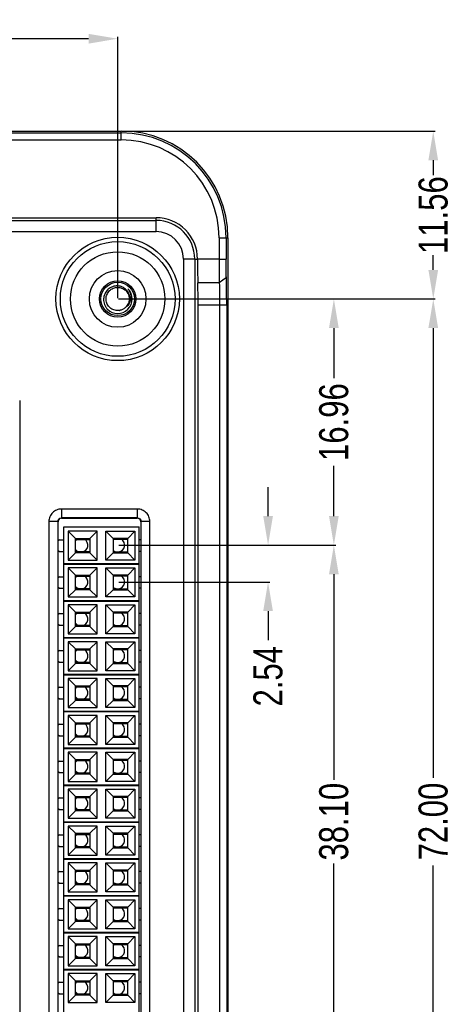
# Model space of a CAD drawing. Header units: inches. Extents: x 305 to 542, y -189 to -15.
# Tile 7 of 7: x 512 to 542, y -109 to -41. Entities that reach past the tile are written whole.
import ezdxf

# ---------------------------------------------------------------- set-up
doc = ezdxf.new("R2010")
doc.units = ezdxf.units.IN
doc.header["$LTSCALE"] = 1.21
doc.header["$MEASUREMENT"] = 0
doc.header["$PDMODE"] = 3
doc.header["$PDSIZE"] = 0.3125
doc.layers.get('0').update_dxf_attribs({"linetype": 'CONTINUOUS'})
doc.layers.get('Defpoints').update_dxf_attribs({"linetype": 'CONTINUOUS'})
doc.layers.add('DIM', color=3, linetype='CONTINUOUS')
doc.styles.get("Standard").update_dxf_attribs({"font": 'txt', "width": 0.8})
doc.dimstyles.get("Standard").update_dxf_attribs({"dimtxt": 0.15625, "dimasz": 0.1875, "dimexe": 0.125, "dimexo": 0.0625, "dimgap": 0.09, "dimtad": 0, "dimtih": 1, "dimtoh": 1, "dimzin": 4, "dimdsep": 46, "dimtxsty": 'Standard', "dimblk": '_FILLED', "dimblk1": '_FILLED', "dimblk2": '_FILLED', "dimcen": 0.09, "dimazin": 1, "dimtp": 0.01, "dimtm": 0.01, "dimtfac": 1, "dimtofl": 0, "dimtmove": 0, "dimatfit": 3, "dimldrblk": '_FILLED', "dimfxl": 1, "dimtolj": 1, "dimtzin": 4, "dimarcsym": 0})

# ---------------------------------------------------------------- blocks, each defined once
blk = doc.blocks.new('_FILLED')
at = {"color": 0, "linetype": 'ByBlock'}
blk.add_solid([(0, 0), (-1, 0.167), (-1, -0.167)], dxfattribs=at)
blk = doc.blocks.new('*D40')
at = {"layer": 'Defpoints', "color": 0}
for p in [(519.246, -42.241), (470.745, -60.169), (519.246, -60.17)]:
    blk.add_point(p, dxfattribs=at)
at = {"layer": 'DIM', "color": 0, "lineweight": -2}
for p, q in [((470.745, -60.106), (470.745, -42.116)), ((472.745, -42.241), (491.839, -42.241)), ((517.246, -42.241), (498.152, -42.241)), ((519.246, -60.108), (519.246, -42.116))]:
    blk.add_line(p, q, dxfattribs=at)
at = {"layer": 'DIM', "color": 0, "lineweight": -2, "xscale": 2, "yscale": 2, "zscale": 2, "rotation": 180}
blk.add_blockref('_FILLED', (470.745, -42.241), dxfattribs=at)
at = {"layer": 'DIM', "color": 0, "lineweight": -2, "xscale": 2, "yscale": 2, "zscale": 2}
blk.add_blockref('_FILLED', (519.246, -42.241), dxfattribs=at)
at = {"layer": 'DIM', "color": 0, "insert": (494.996, -42.241), "char_height": 2, "attachment_point": 5}
blk.add_mtext('\\A1;48.50', dxfattribs=at)
blk = doc.blocks.new('*D41')
at = {"layer": 'Defpoints', "color": 0}
for p in [(519.246, -60.17), (519.246, -132.17), (540.986, -132.17)]:
    blk.add_point(p, dxfattribs=at)
at = {"layer": 'DIM', "color": 0, "lineweight": -2}
for p, q in [((519.308, -60.17), (541.111, -60.17)), ((540.986, -62.17), (540.986, -93.147)), ((540.986, -130.17), (540.986, -99.194)), ((519.308, -132.17), (541.111, -132.17))]:
    blk.add_line(p, q, dxfattribs=at)
at = {"layer": 'DIM', "color": 0, "lineweight": -2, "xscale": 2, "yscale": 2, "zscale": 2}
for p, rotation in [((540.986, -60.17), 90), ((540.986, -132.17), 270)]:
    blk.add_blockref('_FILLED', p, dxfattribs=dict(at, rotation=rotation))
at = {"layer": 'DIM', "color": 0, "insert": (540.986, -96.17), "char_height": 2, "attachment_point": 5, "rotation": 90}
blk.add_mtext('\\A1;72.00', dxfattribs=at)
blk = doc.blocks.new('*D43')
at = {"layer": 'Defpoints', "color": 0}
for p in [(519.495, -48.612), (540.986, -48.612), (519.246, -60.17)]:
    blk.add_point(p, dxfattribs=at)
at = {"layer": 'DIM', "color": 0, "lineweight": -2}
for p, q in [((519.558, -48.612), (541.111, -48.612)), ((540.986, -50.612), (540.986, -51.634)), ((540.986, -58.17), (540.986, -57.148)), ((519.308, -60.17), (541.111, -60.17))]:
    blk.add_line(p, q, dxfattribs=at)
at = {"layer": 'DIM', "color": 0, "lineweight": -2, "xscale": 2, "yscale": 2, "zscale": 2}
for p, rotation in [((540.986, -48.612), 90), ((540.986, -60.17), 270)]:
    blk.add_blockref('_FILLED', p, dxfattribs=dict(at, rotation=rotation))
at = {"layer": 'DIM', "color": 0, "insert": (540.986, -54.391), "char_height": 2, "attachment_point": 5, "rotation": 90}
blk.add_mtext('\\A1;11.56', dxfattribs=at)
blk = doc.blocks.new('*D44')
at = {"layer": 'Defpoints', "color": 0}
for p in [(519.246, -60.17), (519.255, -77.129), (534.139, -77.129)]:
    blk.add_point(p, dxfattribs=at)
at = {"layer": 'DIM', "color": 0, "lineweight": -2}
for p, q in [((519.308, -60.17), (534.264, -60.17)), ((534.139, -62.17), (534.139, -65.626)), ((534.139, -75.129), (534.139, -71.673)), ((519.318, -77.129), (534.264, -77.129))]:
    blk.add_line(p, q, dxfattribs=at)
at = {"layer": 'DIM', "color": 0, "lineweight": -2, "xscale": 2, "yscale": 2, "zscale": 2}
for p, rotation in [((534.139, -60.17), 90), ((534.139, -77.129), 270)]:
    blk.add_blockref('_FILLED', p, dxfattribs=dict(at, rotation=rotation))
at = {"layer": 'DIM', "color": 0, "insert": (534.139, -68.65), "char_height": 2, "attachment_point": 5, "rotation": 90}
blk.add_mtext('\\A1;16.96', dxfattribs=at)
blk = doc.blocks.new('*D45')
at = {"layer": 'Defpoints', "color": 0}
for p in [(519.255, -77.129), (519.255, -79.669), (529.606, -79.669)]:
    blk.add_point(p, dxfattribs=at)
at = {"layer": 'DIM', "color": 0, "lineweight": -2}
for p, q in [((529.606, -75.129), (529.606, -73.129)), ((519.318, -77.129), (529.731, -77.129)), ((519.318, -79.669), (529.731, -79.669)), ((529.606, -81.669), (529.606, -83.669))]:
    blk.add_line(p, q, dxfattribs=at)
at = {"layer": 'DIM', "color": 0, "lineweight": -2, "xscale": 2, "yscale": 2, "zscale": 2}
for p, rotation in [((529.606, -77.129), 270), ((529.606, -79.669), 90)]:
    blk.add_blockref('_FILLED', p, dxfattribs=dict(at, rotation=rotation))
at = {"layer": 'DIM', "color": 0, "insert": (529.606, -86.159), "char_height": 2, "attachment_point": 5, "rotation": 90}
blk.add_mtext('\\A1;2.54', dxfattribs=at)
blk = doc.blocks.new('*D46')
at = {"layer": 'Defpoints', "color": 0}
for p in [(519.255, -77.129), (519.255, -115.229), (534.139, -115.229)]:
    blk.add_point(p, dxfattribs=at)
at = {"layer": 'DIM', "color": 0, "lineweight": -2}
for p, q in [((519.318, -77.129), (534.264, -77.129)), ((534.139, -79.129), (534.139, -93.289)), ((534.139, -113.229), (534.139, -99.069)), ((519.318, -115.229), (534.264, -115.229))]:
    blk.add_line(p, q, dxfattribs=at)
at = {"layer": 'DIM', "color": 0, "lineweight": -2, "xscale": 2, "yscale": 2, "zscale": 2}
for p, rotation in [((534.139, -77.129), 90), ((534.139, -115.229), 270)]:
    blk.add_blockref('_FILLED', p, dxfattribs=dict(at, rotation=rotation))
at = {"layer": 'DIM', "color": 0, "insert": (534.139, -96.179), "char_height": 2, "attachment_point": 5, "rotation": 90}
blk.add_mtext('\\A1;38.10', dxfattribs=at)

msp = doc.modelspace()

# ---------------------------------------------------------------- linework, layer by layer
at = {"color": 7, "linetype": 'Continuous'}
for p, q in [((470.495, -48.602), (519.495, -48.602)), ((470.495, -48.727), (519.495, -48.727)), ((519.495, -49.214), (519.495, -48.602)), ((470.495, -49.214), (519.495, -49.214)), ((468.095, -54.568), (521.895, -54.568)), ((468.095, -54.761), (521.895, -54.761)), ((521.895, -55.53), (521.895, -54.568)), ((468.095, -55.53), (521.895, -55.53)), ((526.229, -55.948), (526.229, -57.418)), ((526.229, -55.948), (526.841, -55.948)), ((526.716, -55.948), (526.716, -57.418)), ((526.841, -55.948), (526.841, -136.388)), ((523.783, -57.418), (523.783, -134.918)), ((524.553, -57.418), (523.783, -57.418)), ((524.553, -57.418), (524.553, -134.918)), ((524.553, -57.418), (524.745, -57.418)), ((526.229, -57.418), (524.745, -57.418)), ((526.229, -57.418), (526.716, -57.418)), ((526.732, -58.688), (526.245, -59.063)), ((526.245, -59.063), (524.765, -59.063)), ((524.784, -131.732), (524.784, -60.605)), ((526.755, -60.605), (524.784, -60.605)), ((526.269, -60.605), (526.269, -131.732)), ((526.755, -60.605), (526.755, -131.732)), ((512.495, -67.168), (512.495, -125.168)), ((515.365, -74.643), (515.365, -75.249)), ((520.604, -74.643), (515.365, -74.643)), ((520.604, -75.249), (515.365, -75.249)), ((515.385, -75.268), (515.365, -75.249)), ((515.385, -75.268), (520.585, -75.268)), ((520.604, -75.249), (520.585, -75.268)), ((520.604, -75.249), (520.604, -74.643)), ((514.51, -75.499), (514.51, -116.838)), ((515.115, -75.499), (514.51, -75.499)), ((515.115, -75.499), (515.115, -116.838)), ((515.135, -75.518), (515.115, -75.499)), ((515.135, -116.818), (515.135, -75.518)), ((515.535, -116.559), (515.535, -75.859)), ((515.535, -75.859), (520.735, -75.859)), ((520.735, -116.559), (520.735, -75.859)), ((520.854, -75.499), (520.835, -75.518)), ((520.835, -75.518), (520.835, -116.818)), ((521.46, -75.499), (520.854, -75.499)), ((520.854, -116.838), (520.854, -75.499)), ((521.46, -116.838), (521.46, -75.499)), ((515.835, -76.159), (515.835, -78.159)), ((517.835, -76.159), (515.835, -76.159)), ((516.335, -76.659), (515.835, -76.159)), ((517.835, -76.159), (517.335, -76.659)), ((517.835, -78.159), (517.835, -76.159)), ((518.435, -76.159), (520.435, -76.159)), ((518.435, -78.159), (518.435, -76.159)), ((518.435, -76.159), (518.935, -76.659)), ((519.935, -76.659), (520.435, -76.159)), ((520.435, -76.159), (520.435, -78.159)), ((515.235, -76.759), (515.135, -76.83)), ((515.235, -76.759), (515.535, -76.759)), ((516.335, -76.659), (517.335, -76.659)), ((516.335, -77.659), (516.335, -76.659)), ((517.335, -76.709), (516.335, -76.709)), ((516.335, -76.73), (517.335, -76.73)), ((517.335, -76.659), (517.335, -77.659)), ((519.935, -76.659), (518.935, -76.659)), ((518.935, -76.659), (518.935, -77.659)), ((519.935, -76.709), (518.935, -76.709)), ((519.935, -76.73), (518.935, -76.73)), ((519.935, -77.659), (519.935, -76.659)), ((520.835, -76.759), (520.735, -76.759)), ((515.135, -77.489), (515.235, -77.559)), ((515.235, -77.559), (515.535, -77.559)), ((516.335, -77.659), (515.835, -78.159)), ((517.335, -77.589), (516.335, -77.589)), ((516.335, -77.609), (517.335, -77.609)), ((517.335, -77.659), (516.335, -77.659)), ((517.835, -78.159), (517.335, -77.659)), ((518.435, -78.159), (518.935, -77.659)), ((518.935, -77.589), (519.935, -77.589)), ((518.935, -77.609), (519.935, -77.609)), ((518.935, -77.659), (519.935, -77.659)), ((519.935, -77.659), (520.435, -78.159)), ((520.835, -77.559), (520.735, -77.559)), ((515.535, -78.399), (520.735, -78.399)), ((520.735, -78.459), (515.535, -78.459)), ((515.835, -78.159), (517.835, -78.159)), ((520.435, -78.159), (518.435, -78.159)), ((515.235, -79.299), (515.135, -79.37)), ((515.235, -79.299), (515.535, -79.299)), ((517.835, -78.699), (515.835, -78.699)), ((515.835, -78.699), (515.835, -80.699)), ((516.335, -79.199), (515.835, -78.699)), ((516.335, -79.199), (517.335, -79.199)), ((516.335, -80.199), (516.335, -79.199)), ((517.335, -79.249), (516.335, -79.249)), ((516.335, -79.27), (517.335, -79.27)), ((517.835, -78.699), (517.335, -79.199)), ((517.335, -79.199), (517.335, -80.199)), ((517.835, -80.699), (517.835, -78.699)), ((518.435, -78.699), (520.435, -78.699)), ((518.435, -80.699), (518.435, -78.699)), ((518.435, -78.699), (518.935, -79.199)), ((519.935, -79.199), (518.935, -79.199)), ((518.935, -79.199), (518.935, -80.199)), ((519.935, -79.249), (518.935, -79.249)), ((519.935, -79.27), (518.935, -79.27)), ((519.935, -79.199), (520.435, -78.699)), ((519.935, -80.199), (519.935, -79.199)), ((520.435, -78.699), (520.435, -80.699)), ((520.835, -79.299), (520.735, -79.299)), ((515.135, -80.029), (515.235, -80.099)), ((515.235, -80.099), (515.535, -80.099)), ((516.335, -80.199), (515.835, -80.699)), ((515.835, -80.699), (517.835, -80.699)), ((517.335, -80.129), (516.335, -80.129)), ((516.335, -80.149), (517.335, -80.149)), ((517.335, -80.199), (516.335, -80.199)), ((517.835, -80.699), (517.335, -80.199)), ((518.435, -80.699), (518.935, -80.199)), ((520.435, -80.699), (518.435, -80.699)), ((518.935, -80.129), (519.935, -80.129)), ((518.935, -80.149), (519.935, -80.149)), ((518.935, -80.199), (519.935, -80.199)), ((519.935, -80.199), (520.435, -80.699)), ((520.835, -80.099), (520.735, -80.099)), ((515.535, -80.939), (520.735, -80.939)), ((520.735, -80.999), (515.535, -80.999)), ((517.835, -81.239), (515.835, -81.239)), ((515.835, -81.239), (515.835, -83.239)), ((516.335, -81.739), (515.835, -81.239)), ((517.835, -81.239), (517.335, -81.739)), ((517.835, -83.239), (517.835, -81.239)), ((518.435, -81.239), (520.435, -81.239)), ((518.435, -83.239), (518.435, -81.239)), ((518.435, -81.239), (518.935, -81.739)), ((519.935, -81.739), (520.435, -81.239)), ((520.435, -81.239), (520.435, -83.239)), ((515.235, -81.839), (515.135, -81.91)), ((515.235, -81.839), (515.535, -81.839)), ((516.335, -81.739), (517.335, -81.739)), ((516.335, -82.739), (516.335, -81.739)), ((517.335, -81.789), (516.335, -81.789)), ((516.335, -81.81), (517.335, -81.81)), ((517.335, -81.739), (517.335, -82.739)), ((519.935, -81.739), (518.935, -81.739)), ((518.935, -81.739), (518.935, -82.739)), ((519.935, -81.789), (518.935, -81.789)), ((519.935, -81.81), (518.935, -81.81)), ((519.935, -82.739), (519.935, -81.739)), ((520.835, -81.839), (520.735, -81.839)), ((515.135, -82.569), (515.235, -82.639)), ((515.235, -82.639), (515.535, -82.639)), ((516.335, -82.739), (515.835, -83.239)), ((517.335, -82.669), (516.335, -82.669)), ((516.335, -82.689), (517.335, -82.689)), ((517.335, -82.739), (516.335, -82.739)), ((517.835, -83.239), (517.335, -82.739)), ((518.435, -83.239), (518.935, -82.739)), ((518.935, -82.669), (519.935, -82.669)), ((518.935, -82.689), (519.935, -82.689)), ((518.935, -82.739), (519.935, -82.739)), ((519.935, -82.739), (520.435, -83.239)), ((520.835, -82.639), (520.735, -82.639)), ((515.835, -83.239), (517.835, -83.239)), ((520.435, -83.239), (518.435, -83.239)), ((515.535, -83.479), (520.735, -83.479)), ((520.735, -83.539), (515.535, -83.539)), ((517.835, -83.779), (515.835, -83.779)), ((515.835, -83.779), (515.835, -85.779)), ((516.335, -84.279), (515.835, -83.779)), ((517.835, -83.779), (517.335, -84.279)), ((517.835, -85.779), (517.835, -83.779)), ((518.435, -83.779), (520.435, -83.779)), ((518.435, -85.779), (518.435, -83.779)), ((518.435, -83.779), (518.935, -84.279)), ((519.935, -84.279), (520.435, -83.779)), ((520.435, -83.779), (520.435, -85.779)), ((515.235, -84.379), (515.135, -84.45)), ((515.235, -84.379), (515.535, -84.379)), ((516.335, -84.279), (517.335, -84.279)), ((516.335, -85.279), (516.335, -84.279)), ((517.335, -84.329), (516.335, -84.329)), ((516.335, -84.35), (517.335, -84.35)), ((517.335, -84.279), (517.335, -85.279)), ((519.935, -84.279), (518.935, -84.279)), ((518.935, -84.279), (518.935, -85.279)), ((519.935, -84.329), (518.935, -84.329)), ((519.935, -84.35), (518.935, -84.35)), ((519.935, -85.279), (519.935, -84.279)), ((520.835, -84.379), (520.735, -84.379)), ((515.135, -85.109), (515.235, -85.179)), ((515.235, -85.179), (515.535, -85.179)), ((516.335, -85.279), (515.835, -85.779)), ((517.335, -85.209), (516.335, -85.209)), ((516.335, -85.229), (517.335, -85.229)), ((517.335, -85.279), (516.335, -85.279)), ((517.835, -85.779), (517.335, -85.279)), ((518.435, -85.779), (518.935, -85.279)), ((518.935, -85.209), (519.935, -85.209)), ((518.935, -85.229), (519.935, -85.229)), ((518.935, -85.279), (519.935, -85.279)), ((519.935, -85.279), (520.435, -85.779)), ((520.835, -85.179), (520.735, -85.179)), ((515.535, -86.019), (520.735, -86.019)), ((520.735, -86.079), (515.535, -86.079)), ((515.835, -85.779), (517.835, -85.779)), ((520.435, -85.779), (518.435, -85.779)), ((517.835, -86.319), (515.835, -86.319)), ((515.835, -86.319), (515.835, -88.319)), ((516.335, -86.819), (515.835, -86.319)), ((516.335, -86.819), (517.335, -86.819)), ((516.335, -87.819), (516.335, -86.819)), ((517.835, -86.319), (517.335, -86.819)), ((517.335, -86.819), (517.335, -87.819)), ((517.835, -88.319), (517.835, -86.319)), ((518.435, -86.319), (520.435, -86.319)), ((518.435, -88.319), (518.435, -86.319)), ((518.435, -86.319), (518.935, -86.819)), ((519.935, -86.819), (518.935, -86.819)), ((518.935, -86.819), (518.935, -87.819)), ((519.935, -86.819), (520.435, -86.319)), ((519.935, -87.819), (519.935, -86.819)), ((520.435, -86.319), (520.435, -88.319)), ((515.235, -86.919), (515.135, -86.99)), ((515.235, -86.919), (515.535, -86.919)), ((517.335, -86.869), (516.335, -86.869)), ((516.335, -86.89), (517.335, -86.89)), ((519.935, -86.869), (518.935, -86.869)), ((519.935, -86.89), (518.935, -86.89)), ((520.835, -86.919), (520.735, -86.919)), ((515.135, -87.649), (515.235, -87.719)), ((515.235, -87.719), (515.535, -87.719)), ((516.335, -87.819), (515.835, -88.319)), ((517.335, -87.749), (516.335, -87.749)), ((516.335, -87.769), (517.335, -87.769)), ((517.335, -87.819), (516.335, -87.819)), ((517.835, -88.319), (517.335, -87.819)), ((518.435, -88.319), (518.935, -87.819)), ((518.935, -87.749), (519.935, -87.749)), ((518.935, -87.769), (519.935, -87.769)), ((518.935, -87.819), (519.935, -87.819)), ((519.935, -87.819), (520.435, -88.319)), ((520.835, -87.719), (520.735, -87.719)), ((515.535, -88.559), (520.735, -88.559)), ((520.735, -88.619), (515.535, -88.619)), ((515.835, -88.319), (517.835, -88.319)), ((520.435, -88.319), (518.435, -88.319)), ((515.235, -89.459), (515.135, -89.53)), ((515.235, -89.459), (515.535, -89.459)), ((517.835, -88.859), (515.835, -88.859)), ((515.835, -88.859), (515.835, -90.859)), ((516.335, -89.359), (515.835, -88.859)), ((516.335, -89.359), (517.335, -89.359)), ((516.335, -90.359), (516.335, -89.359)), ((517.335, -89.409), (516.335, -89.409)), ((516.335, -89.43), (517.335, -89.43)), ((517.835, -88.859), (517.335, -89.359)), ((517.335, -89.359), (517.335, -90.359)), ((517.835, -90.859), (517.835, -88.859)), ((518.435, -88.859), (520.435, -88.859)), ((518.435, -88.859), (518.935, -89.359)), ((518.435, -90.859), (518.435, -88.859)), ((519.935, -89.359), (518.935, -89.359)), ((518.935, -89.359), (518.935, -90.359)), ((519.935, -89.409), (518.935, -89.409)), ((519.935, -89.43), (518.935, -89.43)), ((519.935, -89.359), (520.435, -88.859)), ((519.935, -90.359), (519.935, -89.359)), ((520.435, -88.859), (520.435, -90.859)), ((520.835, -89.459), (520.735, -89.459)), ((515.135, -90.189), (515.235, -90.259)), ((515.235, -90.259), (515.535, -90.259)), ((516.335, -90.359), (515.835, -90.859)), ((515.835, -90.859), (517.835, -90.859)), ((517.335, -90.289), (516.335, -90.289)), ((516.335, -90.309), (517.335, -90.309)), ((517.335, -90.359), (516.335, -90.359)), ((517.835, -90.859), (517.335, -90.359)), ((518.435, -90.859), (518.935, -90.359)), ((520.435, -90.859), (518.435, -90.859)), ((518.935, -90.289), (519.935, -90.289)), ((518.935, -90.309), (519.935, -90.309)), ((518.935, -90.359), (519.935, -90.359)), ((519.935, -90.359), (520.435, -90.859)), ((520.835, -90.259), (520.735, -90.259)), ((515.535, -91.099), (520.735, -91.099)), ((520.735, -91.159), (515.535, -91.159)), ((517.835, -91.399), (515.835, -91.399)), ((516.335, -91.899), (515.835, -91.399)), ((515.835, -91.399), (515.835, -93.399)), ((517.835, -91.399), (517.335, -91.899)), ((517.835, -93.399), (517.835, -91.399)), ((518.435, -91.399), (520.435, -91.399)), ((518.435, -91.399), (518.935, -91.899)), ((518.435, -93.399), (518.435, -91.399)), ((519.935, -91.899), (520.435, -91.399)), ((520.435, -91.399), (520.435, -93.399)), ((515.235, -91.999), (515.135, -92.07)), ((515.235, -91.999), (515.535, -91.999)), ((516.335, -91.899), (517.335, -91.899)), ((516.335, -92.899), (516.335, -91.899)), ((517.335, -91.949), (516.335, -91.949)), ((516.335, -91.97), (517.335, -91.97)), ((517.335, -91.899), (517.335, -92.899)), ((519.935, -91.899), (518.935, -91.899)), ((518.935, -91.899), (518.935, -92.899)), ((519.935, -91.949), (518.935, -91.949)), ((519.935, -91.97), (518.935, -91.97)), ((519.935, -92.899), (519.935, -91.899)), ((520.835, -91.999), (520.735, -91.999)), ((515.135, -92.729), (515.235, -92.799)), ((515.235, -92.799), (515.535, -92.799)), ((516.335, -92.899), (515.835, -93.399)), ((517.335, -92.829), (516.335, -92.829)), ((516.335, -92.849), (517.335, -92.849)), ((517.335, -92.899), (516.335, -92.899)), ((517.835, -93.399), (517.335, -92.899)), ((518.435, -93.399), (518.935, -92.899)), ((518.935, -92.829), (519.935, -92.829)), ((518.935, -92.849), (519.935, -92.849)), ((518.935, -92.899), (519.935, -92.899)), ((519.935, -92.899), (520.435, -93.399)), ((520.835, -92.799), (520.735, -92.799)), ((515.835, -93.399), (517.835, -93.399)), ((520.435, -93.399), (518.435, -93.399)), ((515.535, -93.639), (520.735, -93.639)), ((520.735, -93.699), (515.535, -93.699)), ((517.835, -93.939), (515.835, -93.939)), ((516.335, -94.439), (515.835, -93.939)), ((515.835, -93.939), (515.835, -95.939)), ((517.835, -93.939), (517.335, -94.439)), ((517.835, -95.939), (517.835, -93.939)), ((518.435, -93.939), (520.435, -93.939)), ((518.435, -93.939), (518.935, -94.439)), ((518.435, -95.939), (518.435, -93.939)), ((519.935, -94.439), (520.435, -93.939)), ((520.435, -93.939), (520.435, -95.939)), ((515.235, -94.539), (515.135, -94.61)), ((515.235, -94.539), (515.535, -94.539)), ((516.335, -94.439), (517.335, -94.439)), ((516.335, -95.439), (516.335, -94.439)), ((517.335, -94.489), (516.335, -94.489)), ((516.335, -94.51), (517.335, -94.51)), ((517.335, -94.439), (517.335, -95.439)), ((519.935, -94.439), (518.935, -94.439)), ((518.935, -94.439), (518.935, -95.439)), ((519.935, -94.489), (518.935, -94.489)), ((519.935, -94.51), (518.935, -94.51)), ((519.935, -95.439), (519.935, -94.439)), ((520.835, -94.539), (520.735, -94.539)), ((515.135, -95.269), (515.235, -95.339)), ((515.235, -95.339), (515.535, -95.339)), ((516.335, -95.439), (515.835, -95.939)), ((517.335, -95.369), (516.335, -95.369)), ((516.335, -95.389), (517.335, -95.389)), ((517.335, -95.439), (516.335, -95.439)), ((517.835, -95.939), (517.335, -95.439)), ((518.435, -95.939), (518.935, -95.439)), ((518.935, -95.369), (519.935, -95.369)), ((518.935, -95.389), (519.935, -95.389)), ((518.935, -95.439), (519.935, -95.439)), ((519.935, -95.439), (520.435, -95.939)), ((520.835, -95.339), (520.735, -95.339)), ((515.535, -96.179), (520.735, -96.179)), ((520.735, -96.239), (515.535, -96.239)), ((515.835, -95.939), (517.835, -95.939)), ((520.435, -95.939), (518.435, -95.939)), ((517.835, -96.479), (515.835, -96.479)), ((516.335, -96.979), (515.835, -96.479)), ((515.835, -96.479), (515.835, -98.479)), ((516.335, -96.979), (517.335, -96.979)), ((516.335, -97.979), (516.335, -96.979)), ((517.835, -96.479), (517.335, -96.979)), ((517.335, -96.979), (517.335, -97.979)), ((517.835, -98.479), (517.835, -96.479)), ((518.435, -96.479), (520.435, -96.479)), ((518.435, -96.479), (518.935, -96.979)), ((518.435, -98.479), (518.435, -96.479)), ((519.935, -96.979), (518.935, -96.979)), ((518.935, -96.979), (518.935, -97.979)), ((519.935, -96.979), (520.435, -96.479)), ((519.935, -97.979), (519.935, -96.979)), ((520.435, -96.479), (520.435, -98.479)), ((515.235, -97.079), (515.135, -97.15)), ((515.235, -97.079), (515.535, -97.079)), ((517.335, -97.029), (516.335, -97.029)), ((516.335, -97.05), (517.335, -97.05)), ((519.935, -97.029), (518.935, -97.029)), ((519.935, -97.05), (518.935, -97.05)), ((520.835, -97.079), (520.735, -97.079)), ((515.135, -97.809), (515.235, -97.879)), ((515.235, -97.879), (515.535, -97.879)), ((516.335, -97.979), (515.835, -98.479)), ((517.335, -97.909), (516.335, -97.909)), ((516.335, -97.929), (517.335, -97.929)), ((517.335, -97.979), (516.335, -97.979)), ((517.835, -98.479), (517.335, -97.979)), ((518.435, -98.479), (518.935, -97.979)), ((518.935, -97.909), (519.935, -97.909)), ((518.935, -97.929), (519.935, -97.929)), ((518.935, -97.979), (519.935, -97.979)), ((519.935, -97.979), (520.435, -98.479)), ((520.835, -97.879), (520.735, -97.879)), ((515.535, -98.719), (520.735, -98.719)), ((520.735, -98.779), (515.535, -98.779)), ((515.835, -98.479), (517.835, -98.479)), ((517.835, -99.019), (515.835, -99.019)), ((516.335, -99.519), (515.835, -99.019)), ((515.835, -99.019), (515.835, -101.019)), ((517.835, -99.019), (517.335, -99.519)), ((517.835, -101.019), (517.835, -99.019)), ((520.435, -98.479), (518.435, -98.479)), ((518.435, -99.019), (520.435, -99.019)), ((518.435, -99.019), (518.935, -99.519)), ((518.435, -101.019), (518.435, -99.019)), ((519.935, -99.519), (520.435, -99.019)), ((520.435, -99.019), (520.435, -101.019)), ((515.235, -99.619), (515.135, -99.69)), ((515.235, -99.619), (515.535, -99.619)), ((516.335, -99.519), (517.335, -99.519)), ((516.335, -100.519), (516.335, -99.519)), ((517.335, -99.569), (516.335, -99.569)), ((516.335, -99.59), (517.335, -99.59)), ((517.335, -99.519), (517.335, -100.519)), ((519.935, -99.519), (518.935, -99.519)), ((518.935, -99.519), (518.935, -100.519)), ((519.935, -99.569), (518.935, -99.569)), ((519.935, -99.59), (518.935, -99.59)), ((519.935, -100.519), (519.935, -99.519)), ((520.835, -99.619), (520.735, -99.619)), ((515.135, -100.349), (515.235, -100.419)), ((515.235, -100.419), (515.535, -100.419)), ((516.335, -100.519), (515.835, -101.019)), ((515.835, -101.019), (517.835, -101.019)), ((517.335, -100.449), (516.335, -100.449)), ((516.335, -100.469), (517.335, -100.469)), ((517.335, -100.519), (516.335, -100.519)), ((517.835, -101.019), (517.335, -100.519)), ((518.435, -101.019), (518.935, -100.519)), ((520.435, -101.019), (518.435, -101.019)), ((518.935, -100.449), (519.935, -100.449)), ((518.935, -100.469), (519.935, -100.469)), ((518.935, -100.519), (519.935, -100.519)), ((519.935, -100.519), (520.435, -101.019)), ((520.835, -100.419), (520.735, -100.419)), ((515.535, -101.259), (520.735, -101.259)), ((520.735, -101.319), (515.535, -101.319)), ((517.835, -101.559), (515.835, -101.559)), ((516.335, -102.059), (515.835, -101.559)), ((515.835, -101.559), (515.835, -103.559)), ((517.835, -101.559), (517.335, -102.059)), ((517.835, -103.559), (517.835, -101.559)), ((518.435, -101.559), (520.435, -101.559)), ((518.435, -101.559), (518.935, -102.059)), ((518.435, -103.559), (518.435, -101.559)), ((519.935, -102.059), (520.435, -101.559)), ((520.435, -101.559), (520.435, -103.559)), ((515.235, -102.159), (515.135, -102.23)), ((515.235, -102.159), (515.535, -102.159)), ((516.335, -102.059), (517.335, -102.059)), ((516.335, -103.059), (516.335, -102.059)), ((517.335, -102.109), (516.335, -102.109)), ((516.335, -102.13), (517.335, -102.13)), ((517.335, -102.059), (517.335, -103.059)), ((519.935, -102.059), (518.935, -102.059)), ((518.935, -102.059), (518.935, -103.059)), ((519.935, -102.109), (518.935, -102.109)), ((519.935, -102.13), (518.935, -102.13)), ((519.935, -103.059), (519.935, -102.059)), ((520.835, -102.159), (520.735, -102.159)), ((515.135, -102.889), (515.235, -102.959)), ((515.235, -102.959), (515.535, -102.959)), ((516.335, -103.059), (515.835, -103.559)), ((517.335, -102.989), (516.335, -102.989)), ((516.335, -103.009), (517.335, -103.009)), ((517.335, -103.059), (516.335, -103.059)), ((517.835, -103.559), (517.335, -103.059)), ((518.435, -103.559), (518.935, -103.059)), ((518.935, -102.989), (519.935, -102.989)), ((518.935, -103.009), (519.935, -103.009)), ((518.935, -103.059), (519.935, -103.059)), ((519.935, -103.059), (520.435, -103.559)), ((520.835, -102.959), (520.735, -102.959)), ((515.835, -103.559), (517.835, -103.559)), ((520.435, -103.559), (518.435, -103.559)), ((515.535, -103.799), (520.735, -103.799)), ((520.735, -103.859), (515.535, -103.859)), ((517.835, -104.099), (515.835, -104.099)), ((516.335, -104.599), (515.835, -104.099)), ((515.835, -104.099), (515.835, -106.099)), ((517.835, -104.099), (517.335, -104.599)), ((517.835, -106.099), (517.835, -104.099)), ((518.435, -104.099), (520.435, -104.099)), ((518.435, -104.099), (518.935, -104.599)), ((518.435, -106.099), (518.435, -104.099)), ((519.935, -104.599), (520.435, -104.099)), ((520.435, -104.099), (520.435, -106.099)), ((515.235, -104.699), (515.135, -104.77)), ((515.235, -104.699), (515.535, -104.699)), ((516.335, -104.599), (517.335, -104.599)), ((516.335, -105.599), (516.335, -104.599)), ((517.335, -104.649), (516.335, -104.649)), ((516.335, -104.67), (517.335, -104.67)), ((517.335, -104.599), (517.335, -105.599)), ((519.935, -104.599), (518.935, -104.599)), ((518.935, -104.599), (518.935, -105.599)), ((519.935, -104.649), (518.935, -104.649)), ((519.935, -104.67), (518.935, -104.67)), ((519.935, -105.599), (519.935, -104.599)), ((520.835, -104.699), (520.735, -104.699)), ((515.135, -105.429), (515.235, -105.499)), ((515.235, -105.499), (515.535, -105.499)), ((516.335, -105.599), (515.835, -106.099)), ((517.335, -105.529), (516.335, -105.529)), ((516.335, -105.549), (517.335, -105.549)), ((517.335, -105.599), (516.335, -105.599)), ((517.835, -106.099), (517.335, -105.599)), ((518.435, -106.099), (518.935, -105.599)), ((518.935, -105.529), (519.935, -105.529)), ((518.935, -105.549), (519.935, -105.549)), ((518.935, -105.599), (519.935, -105.599)), ((519.935, -105.599), (520.435, -106.099)), ((520.835, -105.499), (520.735, -105.499)), ((515.535, -106.339), (520.735, -106.339)), ((520.735, -106.399), (515.535, -106.399)), ((515.835, -106.099), (517.835, -106.099)), ((520.435, -106.099), (518.435, -106.099)), ((517.835, -106.639), (515.835, -106.639)), ((516.335, -107.139), (515.835, -106.639)), ((515.835, -106.639), (515.835, -108.639)), ((516.335, -107.139), (517.335, -107.139)), ((516.335, -108.139), (516.335, -107.139)), ((517.835, -106.639), (517.335, -107.139)), ((517.335, -107.139), (517.335, -108.139)), ((517.835, -108.639), (517.835, -106.639)), ((518.435, -106.639), (520.435, -106.639)), ((518.435, -106.639), (518.935, -107.139)), ((518.435, -108.639), (518.435, -106.639)), ((519.935, -107.139), (518.935, -107.139)), ((518.935, -107.139), (518.935, -108.139)), ((519.935, -107.139), (520.435, -106.639)), ((519.935, -108.139), (519.935, -107.139)), ((520.435, -106.639), (520.435, -108.639)), ((515.235, -107.239), (515.135, -107.31)), ((515.235, -107.239), (515.535, -107.239)), ((517.335, -107.189), (516.335, -107.189)), ((516.335, -107.21), (517.335, -107.21)), ((519.935, -107.189), (518.935, -107.189)), ((519.935, -107.21), (518.935, -107.21)), ((520.835, -107.239), (520.735, -107.239)), ((515.135, -107.969), (515.235, -108.039)), ((515.235, -108.039), (515.535, -108.039)), ((516.335, -108.139), (515.835, -108.639)), ((517.335, -108.069), (516.335, -108.069)), ((516.335, -108.089), (517.335, -108.089)), ((517.335, -108.139), (516.335, -108.139)), ((517.835, -108.639), (517.335, -108.139)), ((518.435, -108.639), (518.935, -108.139)), ((518.935, -108.069), (519.935, -108.069)), ((518.935, -108.089), (519.935, -108.089)), ((518.935, -108.139), (519.935, -108.139)), ((519.935, -108.139), (520.435, -108.639)), ((520.835, -108.039), (520.735, -108.039)), ((515.835, -108.639), (517.835, -108.639)), ((520.435, -108.639), (518.435, -108.639))]:
    msp.add_line(p, q, dxfattribs=at)
for radius in [4.25, 3.95, 3.25, 1.95, 1.25, 1.15]:
    msp.add_circle((519.245, -60.168), radius, dxfattribs=at)
for centre, radius, start, end in [((519.495, -55.948), 7.346, 0, 90), ((519.495, -55.948), 7.221, 0, 90), ((519.495, -55.948), 6.734, 0, 90), ((521.895, -57.418), 2.85, 0.002, 90.00401), ((521.895, -57.418), 2.658, 0, 90), ((521.895, -57.418), 1.888, 0, 90), ((519.245, -60.168), 1, 225, 45), ((519.245, -60.168), 0.799, 97.04103, 100.91431), ((519.246, -60.17), 0.799, 278.97571, 282.85355), ((516.715, -77.129), 0.475, 121.10107, 144.60072), ((516.715, -77.129), 0.475, 279.82113, 58.87871), ((519.255, -77.129), 0.475, 124.30941, 132.7797), ((519.255, -77.129), 0.475, 279.8212, 58.87873), ((516.715, -77.129), 0.475, 215.41044, 260.12166), ((519.255, -77.129), 0.475, 227.27311, 260.12159), ((516.715, -79.669), 0.475, 121.10127, 144.60072), ((516.715, -79.669), 0.475, 279.82057, 58.87851), ((519.255, -79.669), 0.475, 124.30947, 132.7797), ((519.255, -79.669), 0.475, 279.82064, 58.87853), ((516.715, -79.669), 0.475, 215.41044, 260.12222), ((519.255, -79.669), 0.475, 227.27311, 260.12216), ((516.715, -82.209), 0.475, 121.10147, 144.60072), ((516.715, -82.209), 0.475, 279.82, 58.8783), ((519.255, -82.209), 0.475, 124.30997, 132.78007), ((519.255, -82.209), 0.475, 279.81851, 58.87777), ((516.715, -82.209), 0.475, 215.41044, 260.12279), ((519.255, -82.209), 0.475, 227.27274, 260.1243), ((516.715, -84.749), 0.475, 121.10167, 144.60072), ((516.715, -84.749), 0.475, 279.81944, 58.8781), ((519.255, -84.749), 0.475, 124.3096, 132.7797), ((519.255, -84.749), 0.475, 279.81951, 58.87813), ((516.715, -84.749), 0.475, 215.41044, 260.12336), ((519.255, -84.749), 0.475, 227.27311, 260.12329), ((516.715, -87.289), 0.475, 121.10187, 144.60016), ((516.715, -87.289), 0.475, 279.81887, 58.8779), ((519.255, -87.289), 0.475, 124.30966, 132.7797), ((519.255, -87.289), 0.475, 279.81894, 58.87793), ((516.715, -87.289), 0.475, 215.411, 260.12393), ((519.255, -87.289), 0.475, 227.27311, 260.12386), ((516.715, -89.829), 0.475, 121.10207, 144.60072), ((516.715, -89.829), 0.475, 279.81831, 58.8777), ((519.255, -89.829), 0.475, 124.30972, 132.7797), ((519.255, -89.829), 0.475, 279.81838, 58.87772), ((516.715, -89.829), 0.475, 215.41044, 260.12449), ((519.255, -89.829), 0.475, 227.27311, 260.12442), ((516.715, -92.369), 0.475, 121.1006, 144.60072), ((516.715, -92.369), 0.475, 279.82245, 58.87918), ((519.255, -92.369), 0.475, 124.30926, 132.7797), ((519.255, -92.369), 0.475, 279.82252, 58.8792), ((516.715, -92.369), 0.475, 215.41044, 260.12033), ((519.255, -92.369), 0.475, 227.27311, 260.12026), ((516.715, -94.909), 0.475, 121.10025, 144.60016), ((516.715, -94.909), 0.475, 279.82345, 58.87954), ((519.255, -94.909), 0.475, 124.30941, 132.78007), ((519.255, -94.909), 0.475, 279.82352, 58.87956), ((516.715, -94.909), 0.475, 215.411, 260.11933), ((519.255, -94.909), 0.475, 227.27274, 260.11926), ((516.715, -97.449), 0.475, 121.10045, 144.60072), ((516.715, -97.449), 0.475, 279.82289, 58.87934), ((519.255, -97.449), 0.475, 124.30939, 132.7797), ((519.255, -97.449), 0.475, 279.82139, 58.8788), ((516.715, -97.449), 0.475, 215.41044, 260.11989), ((519.255, -97.449), 0.475, 227.27311, 260.1214), ((516.715, -99.989), 0.475, 121.1012, 144.60072), ((516.715, -99.989), 0.475, 279.82076, 58.87857), ((519.255, -99.989), 0.475, 124.30945, 132.7797), ((519.255, -99.989), 0.475, 279.82082, 58.8786), ((516.715, -99.989), 0.475, 215.41044, 260.12204), ((519.255, -99.989), 0.475, 227.27311, 260.12197), ((516.715, -102.529), 0.475, 121.10141, 144.60072), ((516.715, -102.529), 0.475, 279.82019, 58.87837), ((519.255, -102.529), 0.475, 124.30951, 132.7797), ((519.255, -102.529), 0.475, 279.82026, 58.8784), ((516.715, -102.529), 0.475, 215.41044, 260.1226), ((519.255, -102.529), 0.475, 227.27311, 260.12253), ((516.715, -105.069), 0.475, 121.10161, 144.60072), ((516.715, -105.069), 0.475, 279.81963, 58.87817), ((519.255, -105.069), 0.475, 124.31001, 132.78007), ((519.255, -105.069), 0.475, 279.81813, 58.87763), ((516.715, -105.069), 0.475, 215.41044, 260.12317), ((519.255, -105.069), 0.475, 227.27274, 260.12467), ((516.715, -107.609), 0.475, 121.10181, 144.60072), ((516.715, -107.609), 0.475, 279.81906, 58.87797), ((519.255, -107.609), 0.475, 124.30964, 132.7797), ((519.255, -107.609), 0.475, 279.81913, 58.87799), ((516.715, -107.609), 0.475, 215.41044, 260.12374), ((519.255, -107.609), 0.475, 227.27311, 260.12367)]:
    msp.add_arc(centre, radius, start, end, dxfattribs=at)
for centre, major_axis, ratio, start_param, end_param in [((524.732, -60.605), (0, 2), 0.026186, -1.570796, -0.690916), ((515.385, -75.518), (-0.177, 0.177), 0.999924, -0.78536, 0.78536), ((520.585, -75.518), (0.177, 0.177), 0.999924, -0.78536, 0.78536)]:
    msp.add_ellipse(centre, major_axis=major_axis, ratio=ratio, start_param=start_param, end_param=end_param, dxfattribs=at)
for points, knots in [([(524.745, -57.418), (524.745, -57.721), (524.748, -58.27), (524.758, -58.818), (524.765, -59.063)], [0, 0, 0, 0, 0.552604, 1, 1, 1, 1]), ([(526.229, -57.418), (526.229, -57.573), (526.231, -58.122), (526.235, -58.67), (526.245, -59.063)], [0, 0, 0, 0, 0.28313, 1, 1, 1, 1]), ([(526.732, -58.688), (526.729, -58.602), (526.719, -58.178), (526.716, -57.755), (526.716, -57.418)], [0, 0, 0, 0, 0.204496, 1, 1, 1, 1]), ([(526.755, -60.605), (526.755, -60.252), (526.752, -59.613), (526.741, -58.974), (526.732, -58.688)], [0, 0, 0, 0, 0.552604, 1, 1, 1, 1]), ([(518.529, -59.564), (518.454, -59.645), (518.332, -59.836), (518.283, -60.058), (518.279, -60.168)], [0, 0, 0, 0, 0.499954, 1, 1, 1, 1]), ([(519.37, -60.958), (519.319, -60.967), (519.215, -60.973), (519.06, -60.952), (518.913, -60.901), (518.777, -60.823), (518.66, -60.721), (518.564, -60.597), (518.494, -60.458), (518.452, -60.307), (518.44, -60.152), (518.459, -59.997), (518.507, -59.848), (518.582, -59.712), (518.683, -59.592), (518.805, -59.494), (518.943, -59.422), (519.043, -59.393), (519.094, -59.383)], [0, 0, 0, 0, 0.062524, 0.125017, 0.187517, 0.250016, 0.312515, 0.375014, 0.437512, 0.500011, 0.562509, 0.625008, 0.687506, 0.750005, 0.812504, 0.875002, 0.937501, 1, 1, 1, 1]), ([(519.811, -60.734), (519.854, -60.695), (519.933, -60.607), (520.019, -60.453), (520.071, -60.285), (520.086, -60.109), (520.064, -59.934), (520.006, -59.768), (519.916, -59.616), (519.797, -59.486), (519.654, -59.383), (519.494, -59.31), (519.322, -59.269), (519.146, -59.263), (518.972, -59.291), (518.807, -59.352), (518.656, -59.443), (518.569, -59.521), (518.529, -59.564)], [0, 0, 0, 0, 0.062476, 0.124951, 0.187434, 0.24992, 0.31241, 0.374903, 0.437399, 0.499899, 0.562402, 0.624908, 0.687417, 0.749928, 0.812442, 0.874959, 0.937478, 1, 1, 1, 1]), ([(519.147, -59.374), (519.228, -59.364), (519.395, -59.369), (519.631, -59.453), (519.83, -59.604), (519.974, -59.808), (520.049, -60.047), (520.048, -60.297), (519.971, -60.534), (519.874, -60.67), (519.816, -60.729)], [0, 0, 0, 0, 0.125, 0.25, 0.375, 0.5, 0.625, 0.75, 0.875, 1, 1, 1, 1]), ([(519.952, -59.461), (519.989, -59.508), (520.053, -59.609), (520.12, -59.776), (520.155, -59.952), (520.156, -60.131), (520.12, -60.307), (520.05, -60.472), (519.947, -60.618), (519.859, -60.699), (519.811, -60.734)], [0, 0, 0, 0, 0.125239, 0.250419, 0.375543, 0.5006, 0.625583, 0.750487, 0.875289, 1, 1, 1, 1]), ([(526.245, -59.063), (526.254, -59.293), (526.265, -59.807), (526.269, -60.321), (526.269, -60.605)], [0, 0, 0, 0, 0.447406, 1, 1, 1, 1]), ([(518.279, -60.168), (518.276, -60.233), (518.283, -60.362), (518.332, -60.55), (518.417, -60.725), (518.495, -60.828), (518.538, -60.875)], [0, 0, 0, 0, 0.249991, 0.499982, 0.74998, 1, 1, 1, 1]), ([(515.365, -74.643), (515.254, -74.643), (515.029, -74.688), (514.745, -74.878), (514.554, -75.162), (514.51, -75.387), (514.51, -75.499)], [0, 0, 0, 0, 0.250037, 0.5, 0.749964, 1, 1, 1, 1]), ([(515.115, -75.499), (515.115, -75.435), (515.169, -75.302), (515.301, -75.249), (515.365, -75.249)], [0, 0, 0, 0, 0.5, 1, 1, 1, 1]), ([(521.46, -75.499), (521.46, -75.387), (521.415, -75.162), (521.225, -74.878), (520.941, -74.688), (520.716, -74.643), (520.604, -74.643)], [0, 0, 0, 0, 0.250037, 0.5, 0.749964, 1, 1, 1, 1]), ([(520.604, -75.249), (520.668, -75.249), (520.801, -75.302), (520.854, -75.435), (520.854, -75.499)], [0, 0, 0, 0, 0.5, 1, 1, 1, 1])]:
    msp.add_open_spline(points, degree=3, knots=knots, dxfattribs=at)
msp.add_open_spline([(519.811, -60.734), (519.758, -60.787), (519.637, -60.878), (519.496, -60.932), (519.423, -60.948)], degree=3, dxfattribs=at)

# ---------------------------------------------------------------- dimensions: what is measured, and where the dimension line sits
at = {"layer": 'DIM'}
dim = msp.add_linear_dim(base=(519.246, -42.241), p1=(470.745, -60.169), p2=(519.246, -60.17), dimstyle='Standard', override={"dimtxt": 2, "dimasz": 2, "dimtih": 0, "dimtoh": 0, "dimzin": 0, "dimcen": 0.198, "dimadec": 0, "dimazin": 0, "dimtp": 0, "dimtm": 0, "dimtdec": 4, "dimtzin": 0}, dxfattribs=at)
dim.commit()
dim.dimension.update_dxf_attribs({"geometry": '*D40', "text_midpoint": (494.996, -42.241)})
for base, p1, p2, picture, middle in [((540.986, -48.612), (519.246, -60.17), (519.495, -48.612), '*D43', (540.986, -54.391)), ((540.986, -132.17), (519.246, -60.17), (519.246, -132.17), '*D41', (540.986, -96.17)), ((534.139, -77.129), (519.246, -60.17), (519.255, -77.129), '*D44', (534.139, -68.65)), ((529.606, -79.669), (519.255, -77.129), (519.255, -79.669), '*D45', (529.606, -86.159)), ((534.139, -115.229), (519.255, -77.129), (519.255, -115.229), '*D46', (534.139, -96.179))]:
    dim = msp.add_linear_dim(base=base, p1=p1, p2=p2, angle=90, dimstyle='Standard', override={"dimtxt": 2, "dimasz": 2, "dimtih": 0, "dimtoh": 0, "dimzin": 0, "dimcen": 0.198, "dimadec": 0, "dimazin": 0, "dimtp": 0, "dimtm": 0, "dimtdec": 4, "dimtzin": 0}, dxfattribs=at)
    dim.commit()
    dim.dimension.update_dxf_attribs({"geometry": picture, "text_midpoint": middle})

doc.saveas('drawing.dxf')
